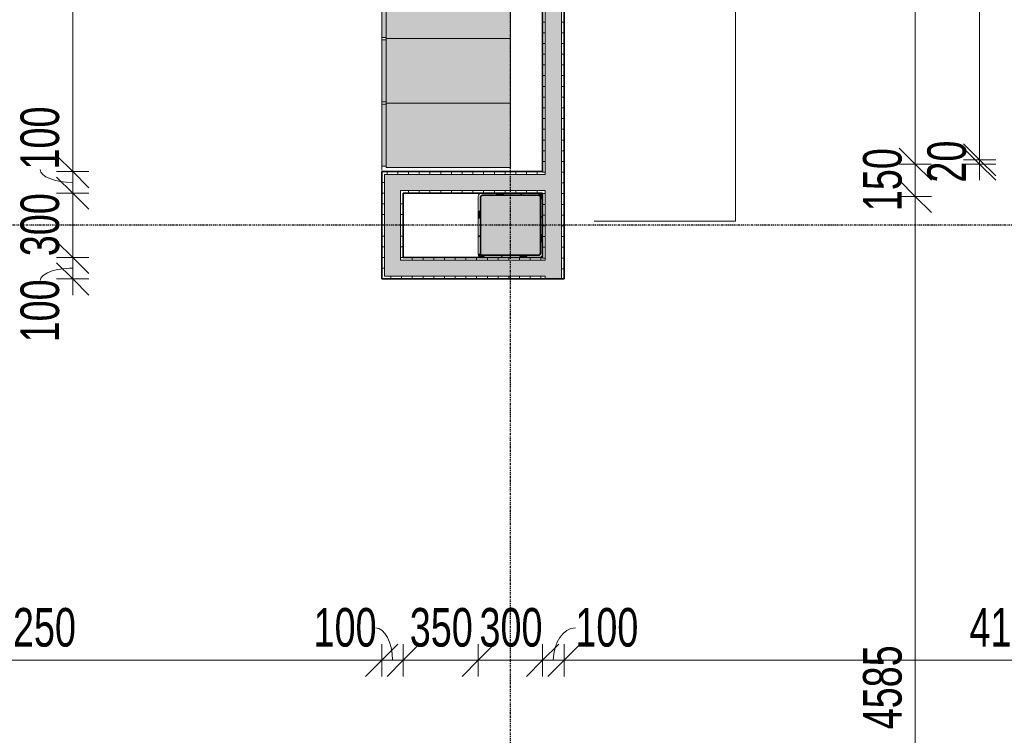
# Model space of a CAD drawing. Header units: millimetres. Extents: x -80560 to 110805, y -11020 to 52719.
# Tile 66 of 184: x 48807 to 53397, y 20223 to 23558. Entities that reach past the tile are written whole.
import ezdxf

# ---------------------------------------------------------------- set-up
doc = ezdxf.new("R2010")
doc.units = ezdxf.units.MM
for name, pattern in [('CENTER2', [20, 8, -4, 4, -4]), ('DASHED2', [6, 4, -2]), ('DASHED2-1', [3, 2, -1])]:
    doc.linetypes.add(name, pattern=pattern)
for name, color, linetype, lineweight in [('A-ANNO-DIMS', 211, 'Continuous', 9), ('A-ANNO-DIMS-100', 211, 'Continuous', 9), ('A-AREA', 32, 'DASHED2', 18), ('A-GENM', 13, 'Continuous', 18), ('A-WALL', 113, 'Continuous', 35), ('A-WALL-PATT', 111, 'Continuous', 35), ('I-WALL', 2, 'Continuous', 18), ('S-COLS', 52, 'Continuous', 18), ('S-GRID', 1, 'Continuous', 9)]:
    doc.layers.add(name, color=color, linetype=linetype, lineweight=lineweight)
doc.styles.add('Arial_5', font='arial.ttf', dxfattribs={"width": 0.7, "height": 180})
doc.dimstyles.new('n3o_1_8', dxfattribs={"dimscale": 304.8, "dimtxt": 183.646692, "dimasz": 0.492126, "dimexe": 0.246063, "dimexo": 0.0625, "dimgap": 0.032808, "dimtad": 1, "dimdec": 0, "dimdsep": 46, "dimtxsty": 'Arial_5', "dimblk1": 'OBLIQUE', "dimblk2": 'OBLIQUE', "dimsah": 1, "dimcen": 0.09, "dimdle": 0.246063, "dimazin": 0, "dimtfac": 1, "dimtdec": 4, "dimtix": 1, "dimtmove": 0, "dimatfit": 3, "dimfxl": 0.246063, "dimfxlon": 1, "dimtvp": 1, "dimtolj": 1, "dimtzin": 0, "dimarcsym": 2})
doc.dimstyles.new('n3o_1_8_2', dxfattribs={"dimscale": 304.8, "dimtxt": 183.646692, "dimasz": 0.492126, "dimexe": 0.246063, "dimexo": 0.0625, "dimgap": 0.032808, "dimtad": 1, "dimdec": 0, "dimdsep": 46, "dimtxsty": 'Arial_5', "dimblk1": 'OBLIQUE', "dimblk2": 'OBLIQUE', "dimsah": 1, "dimcen": 0.09, "dimdle": 0.246063, "dimazin": 0, "dimtfac": 1, "dimtdec": 4, "dimtix": 1, "dimtmove": 1, "dimatfit": 3, "dimfxl": 0.246063, "dimfxlon": 1, "dimtvp": 1, "dimtolj": 1, "dimtzin": 0, "dimarcsym": 2})
doc.dimstyles.new('n3o_1_8_3', dxfattribs={"dimscale": 304.8, "dimtxt": 183.646692, "dimasz": 0.492126, "dimexe": 0.246063, "dimexo": 0.0625, "dimgap": 0.032808, "dimtad": 1, "dimdec": 0, "dimdsep": 46, "dimtxsty": 'Arial_5', "dimblk1": 'OBLIQUE', "dimblk2": 'OBLIQUE', "dimsah": 1, "dimcen": 0.09, "dimdle": 0.246063, "dimazin": 0, "dimtfac": 1, "dimtdec": 4, "dimtix": 1, "dimtmove": 0, "dimatfit": 3, "dimfxl": 0.246063, "dimfxlon": 1, "dimtvp": 1, "dimtolj": 1, "dimtzin": 0, "dimarcsym": 2})
pattern_1 = [(90, (50869.82, 22750), (-50, -1e-13), [])]
pattern_2 = [(180, (51344.82, 24347.5), (-6e-15, -50), [])]
pattern_3 = [(0, (50494.82, 22550), (0, 50), [])]
pattern_4 = [(90, (50937.32, 22350), (-50, 3e-15), [])]

# ---------------------------------------------------------------- blocks, each defined once
blk = doc.blocks.new('19112_SW_LeonardoCollege_R2020_rvt-1-DO_01 eerste verdieping')
at = {"layer": 'S-COLS', "lineweight": 5}
h = blk.add_hatch(dxfattribs=at)
h.set_pattern_fill('FP_156', color=256, style=0, pattern_type=2)
h.set_pattern_definition([(45, (0, 0), (-99.99975, 99.99975), []), (45, (85, 0), (-99.99975, 99.99975), []), (45, (90, 0), (-99.99975, 99.99975), []), (45, (95, 0), (-99.99975, 99.99975), []), (45, (100, 0), (-99.99975, 99.99975), []), (45, (105, 0), (-99.99975, 99.99975), []), (45, (110, 0), (-99.99975, 99.99975), []), (45, (115, 0), (-99.99975, 99.99975), [])])
h.paths.add_polyline_path([(26065, 22450), (26335, 22450), (26345.6, 22454.4), (26350, 22465), (26350, 22735), (26345.6, 22745.6), (26335, 22750), (26065, 22750), (26054.4, 22745.6), (26050, 22735), (26050, 22465), (26054.4, 22454.4)], flags=0)
h.paths.add_polyline_path([(26070, 22460), (26062.9, 22462.9), (26060, 22470), (26060, 22730), (26062.9, 22737.1), (26070, 22740), (26330, 22740), (26337.1, 22737.1), (26340, 22730), (26340, 22470), (26337.1, 22462.9), (26330, 22460)], flags=0)
blk.add_hatch(color=256, dxfattribs=at).paths.add_polyline_path([(26330, 22460), (26337.1, 22462.9), (26340, 22470), (26340, 22730), (26337.1, 22737.1), (26330, 22740), (26070, 22740), (26062.9, 22737.1), (26060, 22730), (26060, 22470), (26062.9, 22462.9), (26070, 22460)], flags=0)
at = {"layer": 'S-COLS'}
for p, q in [((26050, 22735), (26050, 22465)), ((26060, 22470), (26060, 22730)), ((26335, 22750), (26065, 22750)), ((26070, 22740), (26330, 22740)), ((26340, 22730), (26340, 22470)), ((26350, 22465), (26350, 22735)), ((26065, 22450), (26335, 22450)), ((26330, 22460), (26070, 22460))]:
    blk.add_line(p, q, dxfattribs=at)
at = {"layer": 'S-COLS', "lineweight": 35}
for p, q in [((26060, 22730), (26060, 22470)), ((26330, 22740), (26070, 22740)), ((26340, 22470), (26340, 22730)), ((26070, 22460), (26330, 22460))]:
    blk.add_line(p, q, dxfattribs=at)
at = {"layer": 'S-COLS'}
for centre, radius, start, end in [((26065, 22735), 15, 90, 180), ((26070, 22730), 10, 90, 180), ((26330, 22730), 10, 0, 90), ((26335, 22735), 15, 0, 90), ((26065, 22465), 15, 180, 270), ((26070, 22470), 10, 180, 270), ((26330, 22470), 10, 270, 0), ((26335, 22465), 15, 270, 0)]:
    blk.add_arc(centre, radius, start, end, dxfattribs=at)
at = {"layer": 'S-COLS', "lineweight": 35}
for centre, start, end in [((26070, 22730), 90, 180), ((26330, 22730), 0, 90), ((26070, 22470), 180, 270), ((26330, 22470), 270, 0)]:
    blk.add_arc(centre, 10, start, end, dxfattribs=at)
blk = doc.blocks.new('73_EHA_locker - 73_EHA_locker-30219754-DO_01 eerste verdieping')
at = {"layer": 'A-GENM'}
for points in [[(0, 580), (-300, 580), (-300, 0), (0, 0)], [(-5, 0), (-295, 0), (-295, -20), (-5, -20)]]:
    blk.add_hatch(color=256, dxfattribs=at).paths.add_polyline_path(points, flags=0)
for p, q in [((0, 580), (-300, 580)), ((-300, 580), (-300, 0)), ((0, 0), (0, 580)), ((-300, 0), (0, 0)), ((-5, 0), (-295, 0)), ((-295, 0), (-295, -20)), ((-5, -20), (-5, 0)), ((-295, -20), (-5, -20))]:
    blk.add_line(p, q, dxfattribs=at)
blk = doc.blocks.new('DIMBLOCK120-DO_01 eerste verdieping')
at = {"layer": 'A-ANNO-DIMS-100'}
for p, q in [((49054.4, 32790), (48979.4, 32865)), ((49129.4, 32790), (48979.4, 32790)), ((49054.4, 32790), (49054.4, 22850)), ((49054.4, 32790), (49129.4, 32715)), ((49054.4, 32790), (49129.4, 32790)), ((49054.4, 22850), (48979.4, 22925)), ((49129.4, 22850), (48979.4, 22850)), ((49054.4, 22850), (49129.4, 22775)), ((49054.4, 22850), (49129.4, 22850))]:
    blk.add_line(p, q, dxfattribs=at)
at = {"layer": 'A-ANNO-DIMS-100', "color": 0, "insert": (48810.7, 27627.9), "char_height": 180, "width": 461.094, "attachment_point": 1, "rotation": 90, "line_spacing_factor": 0.941778, "style": 'Arial_5'}
blk.add_mtext('9940', dxfattribs=at)
blk = doc.blocks.new('_Oblique')
at = {"color": 0, "linetype": 'ByBlock', "lineweight": -2}
blk.add_line((-0.5, -0.5), (0.5, 0.5), dxfattribs=at)
blk = doc.blocks.new('DIMBLOCK121-DO_01 eerste verdieping')
at = {"layer": 'A-ANNO-DIMS-100'}
for p, q in [((49054.4, 22850), (48979.4, 22925)), ((49129.4, 22850), (48979.4, 22850)), ((49054.4, 22750), (48979.4, 22825)), ((49054.4, 22850), (49054.4, 22750)), ((49054.4, 22850), (49129.4, 22775)), ((49054.4, 22850), (49129.4, 22850)), ((49129.4, 22750), (48979.4, 22750)), ((49054.4, 22750), (49129.4, 22675)), ((49054.4, 22750), (49129.4, 22750))]:
    blk.add_line(p, q, dxfattribs=at)
blk.add_ellipse((49054.4, 22860), major_axis=(151.3, 0), ratio=0.39672, start_param=3.141593, end_param=4.712389, dxfattribs=at)
at = {"layer": 'A-ANNO-DIMS-100', "color": 0, "insert": (48810.7, 22860), "char_height": 180, "width": 345.821, "attachment_point": 1, "rotation": 90, "line_spacing_factor": 0.941778, "style": 'Arial_5'}
blk.add_mtext('100', dxfattribs=at)
blk = doc.blocks.new('DIMBLOCK122-DO_01 eerste verdieping')
at = {"layer": 'A-ANNO-DIMS-100'}
for p, q in [((49054.4, 22750), (48979.4, 22825)), ((49129.4, 22750), (48979.4, 22750)), ((49054.4, 22750), (49054.4, 22450)), ((49054.4, 22750), (49129.4, 22675)), ((49054.4, 22750), (49129.4, 22750)), ((49054.4, 22450), (48979.4, 22525)), ((49129.4, 22450), (48979.4, 22450)), ((49054.4, 22450), (49129.4, 22375)), ((49054.4, 22450), (49129.4, 22450))]:
    blk.add_line(p, q, dxfattribs=at)
at = {"layer": 'A-ANNO-DIMS-100', "color": 0, "insert": (48810.7, 22455.9), "char_height": 180, "width": 345.821, "attachment_point": 1, "rotation": 90, "line_spacing_factor": 0.941778, "style": 'Arial_5'}
blk.add_mtext('300', dxfattribs=at)
blk = doc.blocks.new('DIMBLOCK123-DO_01 eerste verdieping')
at = {"layer": 'A-ANNO-DIMS-100'}
for p, q in [((49054.4, 22450), (48979.4, 22525)), ((49129.4, 22450), (48979.4, 22450)), ((49054.4, 22450), (49054.4, 22275)), ((49054.4, 22450), (49129.4, 22375)), ((49054.4, 22450), (49129.4, 22450)), ((49054.4, 22350), (48979.4, 22425)), ((49129.4, 22350), (48979.4, 22350)), ((49054.4, 22350), (49129.4, 22275)), ((49054.4, 22350), (49129.4, 22350))]:
    blk.add_line(p, q, dxfattribs=at)
blk.add_ellipse((49054.4, 22342.5), major_axis=(151.3, 0), ratio=0.380369, start_param=1.570796, end_param=3.141593, dxfattribs=at)
at = {"layer": 'A-ANNO-DIMS-100', "color": 0, "insert": (48810.7, 22054.3), "char_height": 180, "width": 345.821, "attachment_point": 1, "rotation": 90, "line_spacing_factor": 0.941778, "style": 'Arial_5'}
blk.add_mtext('100', dxfattribs=at)
blk = doc.blocks.new('DIMBLOCK213-DO_01 eerste verdieping')
at = {"layer": 'A-ANNO-DIMS-100'}
for p, q in [((47244.8, 20572.3), (47319.8, 20647.3)), ((47244.8, 20647.3), (47244.8, 20497.3)), ((47244.8, 20572.3), (47244.8, 20647.3)), ((50494.8, 20572.3), (50569.8, 20647.3)), ((50494.8, 20647.3), (50494.8, 20497.3)), ((50494.8, 20572.3), (50494.8, 20647.3)), ((47244.8, 20572.3), (47169.8, 20497.3)), ((47244.8, 20572.3), (50494.8, 20572.3)), ((50494.8, 20572.3), (50419.8, 20497.3))]:
    blk.add_line(p, q, dxfattribs=at)
at = {"layer": 'A-ANNO-DIMS-100', "color": 0, "insert": (48677.7, 20816), "char_height": 180, "width": 461.094, "attachment_point": 1, "line_spacing_factor": 0.941778, "style": 'Arial_5'}
blk.add_mtext('3250', dxfattribs=at)
blk = doc.blocks.new('DIMBLOCK214-DO_01 eerste verdieping')
at = {"layer": 'A-ANNO-DIMS-100'}
for p, q in [((50494.8, 20572.3), (50569.8, 20647.3)), ((50494.8, 20647.3), (50494.8, 20497.3)), ((50494.8, 20572.3), (50494.8, 20647.3)), ((50594.8, 20572.3), (50669.8, 20647.3)), ((50594.8, 20647.3), (50594.8, 20497.3)), ((50594.8, 20572.3), (50594.8, 20647.3)), ((50494.8, 20572.3), (50419.8, 20497.3)), ((50494.8, 20572.3), (50594.8, 20572.3)), ((50594.8, 20572.3), (50519.8, 20497.3))]:
    blk.add_line(p, q, dxfattribs=at)
blk.add_ellipse((50465.5, 20572.3), major_axis=(0, 151.3), ratio=0.524677, start_param=4.712389, end_param=6.283185, dxfattribs=at)
at = {"layer": 'A-ANNO-DIMS-100', "color": 0, "insert": (50177.3, 20816), "char_height": 180, "width": 345.821, "attachment_point": 1, "line_spacing_factor": 0.941778, "style": 'Arial_5'}
blk.add_mtext('100', dxfattribs=at)
blk = doc.blocks.new('DIMBLOCK215-DO_01 eerste verdieping')
at = {"layer": 'A-ANNO-DIMS-100'}
for p, q in [((50594.8, 20572.3), (50669.8, 20647.3)), ((50594.8, 20647.3), (50594.8, 20497.3)), ((50594.8, 20572.3), (50594.8, 20647.3)), ((50944.8, 20572.3), (51019.8, 20647.3)), ((50944.8, 20647.3), (50944.8, 20497.3)), ((50944.8, 20572.3), (50944.8, 20647.3)), ((50594.8, 20572.3), (50519.8, 20497.3)), ((50594.8, 20572.3), (50944.8, 20572.3)), ((50944.8, 20572.3), (50869.8, 20497.3))]:
    blk.add_line(p, q, dxfattribs=at)
at = {"layer": 'A-ANNO-DIMS-100', "color": 0, "insert": (50625.7, 20816), "char_height": 180, "width": 345.821, "attachment_point": 1, "line_spacing_factor": 0.941778, "style": 'Arial_5'}
blk.add_mtext('350', dxfattribs=at)
blk = doc.blocks.new('DIMBLOCK216-DO_01 eerste verdieping')
at = {"layer": 'A-ANNO-DIMS-100'}
for p, q in [((50944.8, 20572.3), (51019.8, 20647.3)), ((50944.8, 20647.3), (50944.8, 20497.3)), ((50944.8, 20572.3), (50944.8, 20647.3)), ((51244.8, 20572.3), (51319.8, 20647.3)), ((51244.8, 20647.3), (51244.8, 20497.3)), ((51244.8, 20572.3), (51244.8, 20647.3)), ((50944.8, 20572.3), (50869.8, 20497.3)), ((50944.8, 20572.3), (51244.8, 20572.3)), ((51244.8, 20572.3), (51169.8, 20497.3))]:
    blk.add_line(p, q, dxfattribs=at)
at = {"layer": 'A-ANNO-DIMS-100', "color": 0, "insert": (50950.7, 20816), "char_height": 180, "width": 345.821, "attachment_point": 1, "line_spacing_factor": 0.941778, "style": 'Arial_5'}
blk.add_mtext('300', dxfattribs=at)
blk = doc.blocks.new('DIMBLOCK217-DO_01 eerste verdieping')
at = {"layer": 'A-ANNO-DIMS-100'}
for p, q in [((51244.8, 20572.3), (51319.8, 20647.3)), ((51244.8, 20647.3), (51244.8, 20497.3)), ((51244.8, 20572.3), (51244.8, 20647.3)), ((51344.8, 20572.3), (51419.8, 20647.3)), ((51344.8, 20647.3), (51344.8, 20497.3)), ((51344.8, 20572.3), (51344.8, 20647.3)), ((51244.8, 20572.3), (51169.8, 20497.3)), ((51244.8, 20572.3), (51344.8, 20572.3)), ((51344.8, 20572.3), (51269.8, 20497.3))]:
    blk.add_line(p, q, dxfattribs=at)
blk.add_ellipse((51397.5, 20572.3), major_axis=(0, 151.3), ratio=0.678644, start_param=0, end_param=1.570796, dxfattribs=at)
at = {"layer": 'A-ANNO-DIMS-100', "color": 0, "insert": (51397.5, 20816), "char_height": 180, "width": 345.821, "attachment_point": 1, "line_spacing_factor": 0.941778, "style": 'Arial_5'}
blk.add_mtext('100', dxfattribs=at)
blk = doc.blocks.new('DIMBLOCK218-DO_01 eerste verdieping')
at = {"layer": 'A-ANNO-DIMS-100'}
for p, q in [((51344.8, 20572.3), (51419.8, 20647.3)), ((51344.8, 20647.3), (51344.8, 20497.3)), ((51344.8, 20572.3), (51344.8, 20647.3)), ((55509.8, 20572.3), (55584.8, 20647.3)), ((55509.8, 20647.3), (55509.8, 20497.3)), ((55509.8, 20572.3), (55509.8, 20647.3)), ((51344.8, 20572.3), (51269.8, 20497.3)), ((51344.8, 20572.3), (55509.8, 20572.3)), ((55509.8, 20572.3), (55434.8, 20497.3))]:
    blk.add_line(p, q, dxfattribs=at)
at = {"layer": 'A-ANNO-DIMS-100', "color": 0, "insert": (53235.2, 20816), "char_height": 180, "width": 461.094, "attachment_point": 1, "line_spacing_factor": 0.941778, "style": 'Arial_5'}
blk.add_mtext('4165', dxfattribs=at)
blk = doc.blocks.new('DIMBLOCK343-DO_01 eerste verdieping')
at = {"layer": 'A-ANNO-DIMS-100'}
for p, q in [((52982.3, 26345), (52907.3, 26420)), ((53057.3, 26345), (52907.3, 26345)), ((52982.3, 26345), (52982.3, 22885)), ((52982.3, 26345), (53057.3, 26270)), ((52982.3, 26345), (53057.3, 26345)), ((52982.3, 22885), (52907.3, 22960)), ((53057.3, 22885), (52907.3, 22885)), ((52982.3, 22885), (53057.3, 22810)), ((52982.3, 22885), (53057.3, 22885))]:
    blk.add_line(p, q, dxfattribs=at)
at = {"layer": 'A-ANNO-DIMS-100', "color": 0, "insert": (52738.6, 24422.9), "char_height": 180, "width": 461.094, "attachment_point": 1, "rotation": 90, "line_spacing_factor": 0.941778, "style": 'Arial_5'}
blk.add_mtext('3460', dxfattribs=at)
blk = doc.blocks.new('DIMBLOCK344-DO_01 eerste verdieping')
at = {"layer": 'A-ANNO-DIMS-100'}
for p, q in [((52982.3, 22885), (52907.3, 22960)), ((53057.3, 22885), (52907.3, 22885)), ((52982.3, 22885), (52982.3, 22735)), ((52982.3, 22885), (53057.3, 22810)), ((52982.3, 22885), (53057.3, 22885)), ((52982.3, 22735), (52907.3, 22810)), ((53057.3, 22735), (52907.3, 22735)), ((52982.3, 22735), (53057.3, 22660)), ((52982.3, 22735), (53057.3, 22735))]:
    blk.add_line(p, q, dxfattribs=at)
at = {"layer": 'A-ANNO-DIMS-100', "color": 0, "insert": (52738.6, 22665.9), "char_height": 180, "width": 345.821, "attachment_point": 1, "rotation": 90, "line_spacing_factor": 0.941778, "style": 'Arial_5'}
blk.add_mtext('150', dxfattribs=at)
blk = doc.blocks.new('DIMBLOCK345-DO_01 eerste verdieping')
at = {"layer": 'A-ANNO-DIMS-100'}
for p, q in [((52982.3, 22735), (52907.3, 22810)), ((53057.3, 22735), (52907.3, 22735)), ((52982.3, 22735), (52982.3, 18150)), ((52982.3, 22735), (53057.3, 22660)), ((52982.3, 22735), (53057.3, 22735)), ((52982.3, 18150), (52907.3, 18225)), ((53057.3, 18150), (52907.3, 18150)), ((52982.3, 18150), (53057.3, 18075)), ((52982.3, 18150), (53057.3, 18150))]:
    blk.add_line(p, q, dxfattribs=at)
at = {"layer": 'A-ANNO-DIMS-100', "color": 0, "insert": (52738.6, 20250.4), "char_height": 180, "width": 461.094, "attachment_point": 1, "rotation": 90, "line_spacing_factor": 0.941778, "style": 'Arial_5'}
blk.add_mtext('4585', dxfattribs=at)
blk = doc.blocks.new('DIMBLOCK417-DO_01 eerste verdieping')
at = {"layer": 'A-ANNO-DIMS-100'}
for p, q in [((53282.3, 26325), (53207.3, 26400)), ((53357.3, 26325), (53207.3, 26325)), ((53282.3, 26325), (53282.3, 22905)), ((53282.3, 26325), (53357.3, 26250)), ((53282.3, 26325), (53357.3, 26325)), ((53282.3, 22905), (53207.3, 22980)), ((53357.3, 22905), (53207.3, 22905)), ((53282.3, 22905), (53357.3, 22830)), ((53282.3, 22905), (53357.3, 22905))]:
    blk.add_line(p, q, dxfattribs=at)
at = {"layer": 'A-ANNO-DIMS-100', "color": 0, "insert": (53038.6, 24422.9), "char_height": 180, "width": 461.094, "attachment_point": 1, "rotation": 90, "line_spacing_factor": 0.941778, "style": 'Arial_5'}
blk.add_mtext('3420', dxfattribs=at)
blk = doc.blocks.new('DIMBLOCK418-DO_01 eerste verdieping')
at = {"layer": 'A-ANNO-DIMS-100'}
for p, q in [((53282.3, 22905), (53207.3, 22980)), ((53282.3, 22885), (53207.3, 22960)), ((53357.3, 22905), (53207.3, 22905)), ((53357.3, 22885), (53207.3, 22885)), ((53282.3, 22905), (53282.3, 22810)), ((53282.3, 22905), (53357.3, 22830)), ((53282.3, 22905), (53357.3, 22905)), ((53282.3, 22885), (53357.3, 22810)), ((53282.3, 22885), (53357.3, 22885))]:
    blk.add_line(p, q, dxfattribs=at)
at = {"layer": 'A-ANNO-DIMS-100', "color": 0, "insert": (53038.6, 22798.9), "char_height": 180, "width": 230.547, "attachment_point": 1, "rotation": 90, "line_spacing_factor": 0.941778, "style": 'Arial_5'}
blk.add_mtext('20', dxfattribs=at)

msp = doc.modelspace()

# ---------------------------------------------------------------- hatches: boundary and pattern name
at = {"layer": 'A-WALL-PATT', "lineweight": 18}
h = msp.add_hatch(dxfattribs=at)
h.set_pattern_fill('FP_126', color=256, angle=90, style=0, pattern_type=2)
h.set_pattern_definition(pattern_2)
h.paths.add_polyline_path([(51257.3, 22350), (51257.3, 22362.5), (51244.8, 22362.5), (51244.8, 22350)], flags=0)
h.paths.add_polyline_path([(51244.8, 22437.5), (51257.3, 22437.5), (51257.3, 22762.5), (51244.8, 22762.5), (51244.8, 22450)], flags=0)
h.paths.add_polyline_path([(51244.8, 22837.5), (51257.3, 22837.5), (51257.3, 26345), (51244.8, 26345), (51244.8, 22850)], flags=0)
at = {"layer": 'A-WALL-PATT', "lineweight": 5}
for points in [[(51332.3, 22350), (51332.3, 26345), (51257.3, 26345), (51257.3, 22350), (51280.1, 22350)], [(51257.3, 22762.5), (51257.3, 22837.5), (50507.3, 22837.5), (50507.3, 22762.5), (51244.8, 22762.5)], [(50582.3, 22362.5), (50582.3, 22762.5), (50507.3, 22762.5), (50507.3, 22362.5)], [(51244.8, 22362.5), (51257.3, 22362.5), (51257.3, 22437.5), (50582.3, 22437.5), (50582.3, 22362.5), (50692.7, 22362.5)]]:
    msp.add_hatch(color=256, dxfattribs=at).paths.add_polyline_path(points, flags=0)
at = {"layer": 'A-WALL-PATT', "lineweight": 18}
h = msp.add_hatch(dxfattribs=at)
h.set_pattern_fill('FP_126', color=256, angle=90, style=0, pattern_type=2)
h.set_pattern_definition(pattern_2)
h.paths.add_polyline_path([(51332.3, 22350), (51344.8, 22350), (51344.8, 26345), (51332.3, 26345), (51332.3, 22919.6)], flags=0)
h = msp.add_hatch(dxfattribs=at)
h.set_pattern_fill('FP_125', color=256, angle=90, style=0, pattern_type=2)
h.set_pattern_definition(pattern_1)
h.paths.add_polyline_path([(51244.8, 22837.5), (51244.8, 22850), (50494.8, 22850), (50494.8, 22837.5), (50692.7, 22837.5)], flags=0)
h = msp.add_hatch(dxfattribs=at)
h.set_pattern_fill('FP_127', color=256, angle=90, style=0, pattern_type=2)
h.set_pattern_definition(pattern_3)
h.paths.add_polyline_path([(50507.3, 22350), (50507.3, 22837.5), (50494.8, 22837.5), (50494.8, 22350)], flags=0)
h = msp.add_hatch(dxfattribs=at)
h.set_pattern_fill('FP_125', color=256, angle=90, style=0, pattern_type=2)
h.set_pattern_definition(pattern_1)
h.paths.add_polyline_path([(51244.8, 22750), (51244.8, 22762.5), (50582.3, 22762.5), (50582.3, 22750), (50692.7, 22750)], flags=0)
h = msp.add_hatch(dxfattribs=at)
h.set_pattern_fill('FP_127', color=256, angle=90, style=0, pattern_type=2)
h.set_pattern_definition(pattern_3)
h.paths.add_polyline_path([(50594.8, 22437.5), (50594.8, 22750), (50582.3, 22750), (50582.3, 22437.5)], flags=0)
h = msp.add_hatch(dxfattribs=at)
h.set_pattern_fill('FP_128', color=256, angle=90, style=0, pattern_type=2)
h.set_pattern_definition(pattern_4)
h.paths.add_polyline_path([(50594.8, 22437.5), (51244.8, 22437.5), (51244.8, 22450), (50594.8, 22450)], flags=0)
h = msp.add_hatch(dxfattribs=at)
h.set_pattern_fill('FP_128', color=256, angle=90, style=0, pattern_type=2)
h.set_pattern_definition(pattern_4)
h.paths.add_polyline_path([(51244.8, 22350), (51244.8, 22362.5), (50507.3, 22362.5), (50507.3, 22350), (50692.7, 22350)], flags=0)

# ---------------------------------------------------------------- linework, layer by layer
at = {"layer": 'A-AREA', "linetype": 'DASHED2-1'}
for p, q in [((52144.8, 26345), (52144.8, 22620)), ((50494.8, 23465), (50494.8, 23475)), ((50494.8, 23165), (50494.8, 23175)), ((50494.8, 22857.5), (50494.8, 22875)), ((51484.8, 22620), (52144.8, 22620))]:
    msp.add_line(p, q, dxfattribs=at)
at = {"layer": 'A-WALL', "lineweight": 18}
for p, q in [((51257.3, 22837.5), (51257.3, 26345)), ((51332.3, 22350), (51332.3, 26345)), ((50507.3, 22837.5), (51257.3, 22837.5)), ((50507.3, 22837.5), (50507.3, 22362.5)), ((50582.3, 22762.5), (51257.3, 22762.5)), ((50582.3, 22762.5), (50582.3, 22437.5)), ((51257.3, 22437.5), (51257.3, 22762.5)), ((50582.3, 22437.5), (51257.3, 22437.5)), ((50507.3, 22362.5), (51257.3, 22362.5)), ((51257.3, 22350), (51257.3, 22362.5))]:
    msp.add_line(p, q, dxfattribs=at)
at = {"layer": 'I-WALL', "lineweight": 35}
for p, q in [((51244.8, 26345), (51244.8, 22850)), ((51344.8, 22350), (51344.8, 26345)), ((51244.8, 22850), (50494.8, 22850)), ((50494.8, 22850), (50494.8, 22350)), ((50594.8, 22750), (51244.8, 22750)), ((50594.8, 22450), (50594.8, 22750)), ((51244.8, 22750), (51244.8, 22450)), ((51244.8, 22450), (50594.8, 22450)), ((50494.8, 22350), (51344.8, 22350))]:
    msp.add_line(p, q, dxfattribs=at)
at = {"layer": 'S-GRID', "linetype": 'CENTER2', "lineweight": 25}
for p, q in [((51094.8, 4383.3), (51094.8, 52119.1)), ((110204.9, 22600), (29945.3, 22600))]:
    msp.add_line(p, q, dxfattribs=at)

# ---------------------------------------------------------------- block references
at = {"color": 250, "lineweight": 5}
msp.add_blockref('19112_SW_LeonardoCollege_R2020_rvt-1-DO_01 eerste verdieping', (24894.8, 0), dxfattribs=at)
at = {"layer": 'A-GENM', "rotation": 269.9999999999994}
for p in [(50514.8, 23470), (50514.8, 23170), (50514.8, 22870)]:
    msp.add_blockref('73_EHA_locker - 73_EHA_locker-30219754-DO_01 eerste verdieping', p, dxfattribs=at)

# ---------------------------------------------------------------- dimensions: what is measured, and where the dimension line sits
at = {"layer": 'A-ANNO-DIMS'}
for base, p1, p2, dimstyle, override, picture, middle in [((49054.4, 22850), (49129.4, 32790), (49129.4, 22850), 'n3o_1_8', {"dimpost": '<>', "dimfxl": 9940}, 'DIMBLOCK120-DO_01 eerste verdieping', (48952.5, 27820)), ((52982.3, 22885), (53057.3, 26345), (53057.3, 22885), 'n3o_1_8_3', {"dimpost": '<>', "dimfxl": 3460}, 'DIMBLOCK343-DO_01 eerste verdieping', (52880.4, 24615)), ((53282.3, 22905), (53357.3, 26325), (53357.3, 22905), 'n3o_1_8_3', {"dimpost": '<>', "dimfxl": 3420}, 'DIMBLOCK417-DO_01 eerste verdieping', (53180.4, 24615)), ((52982.3, 22735), (53057.3, 22885), (53057.3, 22735), 'n3o_1_8_3', {"dimpost": '<>', "dimfxl": 150}, 'DIMBLOCK344-DO_01 eerste verdieping', (52880.4, 22810)), ((53282.3, 22885), (53357.3, 22905), (53357.3, 22885), 'n3o_1_8_3', {"dimpost": '<>', "dimfxl": 20}, 'DIMBLOCK418-DO_01 eerste verdieping', (53180.4, 22895)), ((49054.4, 22450), (49129.4, 22750), (49129.4, 22450), 'n3o_1_8', {"dimpost": '<>', "dimfxl": 300}, 'DIMBLOCK122-DO_01 eerste verdieping', (48952.4, 22600)), ((52982.3, 18150), (53057.3, 22735), (53057.3, 18150), 'n3o_1_8_3', {"dimpost": '<>', "dimfxl": 4585}, 'DIMBLOCK345-DO_01 eerste verdieping', (52880.4, 20442.5))]:
    dim = msp.add_linear_dim(base=base, p1=p1, p2=p2, angle=90, dimstyle=dimstyle, override=override, dxfattribs=at)
    dim.commit()
    dim.dimension.update_dxf_attribs({"geometry": picture, "text_midpoint": middle})
for base, p1, p2, picture, middle in [((49054.4, 22750), (49129.4, 22850), (49129.4, 22750), 'DIMBLOCK121-DO_01 eerste verdieping', (48930.7, 23032.9)), ((49054.4, 22350), (49129.4, 22450), (49129.4, 22350), 'DIMBLOCK123-DO_01 eerste verdieping', (48930.7, 22227.2))]:
    dim = msp.add_linear_dim(base=base, p1=p1, p2=p2, angle=90, dimstyle='n3o_1_8_2', override={"dimpost": '<>', "dimfxl": 100}, dxfattribs=at)
    dim.commit()
    dim.dimension.update_dxf_attribs({"geometry": picture, "text_midpoint": middle, "dimtype": 160, "text_rotation": 90})
for base, p1, p2, override, picture, middle in [((50494.8, 20572.3), (47244.8, 20647.3), (50494.8, 20647.3), {"dimpost": '<>', "dimfxl": 3250}, 'DIMBLOCK213-DO_01 eerste verdieping', (48869.8, 20674.2)), ((50944.8, 20572.3), (50594.8, 20647.3), (50944.8, 20647.3), {"dimpost": '<>', "dimfxl": 350}, 'DIMBLOCK215-DO_01 eerste verdieping', (50769.8, 20674.2)), ((51244.8, 20572.3), (50944.8, 20647.3), (51244.8, 20647.3), {"dimpost": '<>', "dimfxl": 300}, 'DIMBLOCK216-DO_01 eerste verdieping', (51094.8, 20674.2)), ((55509.8, 20572.3), (51344.8, 20647.3), (55509.8, 20647.3), {"dimpost": '<>', "dimfxl": 4165}, 'DIMBLOCK218-DO_01 eerste verdieping', (53427.3, 20674.2))]:
    dim = msp.add_linear_dim(base=base, p1=p1, p2=p2, dimstyle='n3o_1_8', override=override, dxfattribs=at)
    dim.commit()
    dim.dimension.update_dxf_attribs({"geometry": picture, "text_midpoint": middle})
for base, p1, p2, picture, middle in [((50594.8, 20572.3), (50494.8, 20647.3), (50594.8, 20647.3), 'DIMBLOCK214-DO_01 eerste verdieping', (50350.2, 20696)), ((51344.8, 20572.3), (51244.8, 20647.3), (51344.8, 20647.3), 'DIMBLOCK217-DO_01 eerste verdieping', (51570.4, 20696))]:
    dim = msp.add_linear_dim(base=base, p1=p1, p2=p2, dimstyle='n3o_1_8_2', override={"dimpost": '<>', "dimfxl": 100}, dxfattribs=at)
    dim.commit()
    dim.dimension.update_dxf_attribs({"geometry": picture, "text_midpoint": middle, "dimtype": 160})

doc.saveas('drawing.dxf')
